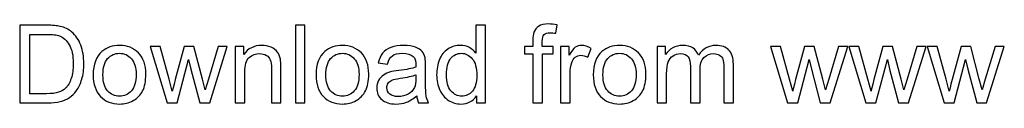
# Model space of a CAD drawing. Header units: millimetres. Extents: x -427 to 344, y -325 to 221.
# Tile 1 of 14: x -353 to -138, y -325 to -308. Entities that reach past the tile are written whole.
import ezdxf

# ---------------------------------------------------------------- set-up
doc = ezdxf.new("R2010")
doc.units = ezdxf.units.MM
doc.header["$MEASUREMENT"] = 0
doc.layers.add('Layer 1', color=7, linetype='Continuous')

msp = doc.modelspace()

# ---------------------------------------------------------------- linework, layer by layer
at = {"layer": 'Layer 1', "color": 250}
for points, knots in [([(-352.7215, -324.7283), (-352.7215, -324.7283), (-352.7215, -307.8282), (-352.7215, -307.8282), (-352.7215, -307.8282), (-352.7215, -307.8282), (-346.8993, -307.8282), (-346.8993, -307.8282), (-346.8993, -307.8282), (-345.5854, -307.8282), (-344.5823, -307.9069), (-343.8899, -308.0682), (-343.8899, -308.0682), (-342.9221, -308.2924), (-342.096, -308.6976), (-341.4115, -309.2798), (-341.4115, -309.2798), (-340.5185, -310.0351), (-339.8537, -310.995), (-339.4131, -312.1673), (-339.4131, -312.1673), (-338.9686, -313.3396), (-338.7483, -314.6811), (-338.7483, -316.1878), (-338.7483, -316.1878), (-338.7483, -317.4702), (-338.8977, -318.6071), (-339.1967, -319.5985), (-339.1967, -319.5985), (-339.4957, -320.5898), (-339.8812, -321.412), (-340.3494, -322.0611), (-340.3494, -322.0611), (-340.8214, -322.7102), (-341.3328, -323.2216), (-341.8915, -323.5914), (-341.8915, -323.5914), (-342.4461, -323.9651), (-343.1188, -324.2484), (-343.9056, -324.4411), (-343.9056, -324.4411), (-344.6963, -324.6339), (-345.6011, -324.7283), (-346.624, -324.7283), (-346.624, -324.7283), (-346.624, -324.7283), (-352.7215, -324.7283), (-352.7215, -324.7283)], [0, 0, 0, 0, 0.07692308, 0.07692308, 0.07692308, 0.07692308, 0.15384615, 0.15384615, 0.15384615, 0.15384615, 0.23076923, 0.23076923, 0.23076923, 0.23076923, 0.30769231, 0.30769231, 0.30769231, 0.30769231, 0.38461538, 0.38461538, 0.38461538, 0.38461538, 0.46153846, 0.46153846, 0.46153846, 0.46153846, 0.53846154, 0.53846154, 0.53846154, 0.53846154, 0.61538462, 0.61538462, 0.61538462, 0.61538462, 0.69230769, 0.69230769, 0.69230769, 0.69230769, 0.76923077, 0.76923077, 0.76923077, 0.76923077, 0.84615385, 0.84615385, 0.84615385, 0.84615385, 1, 1, 1, 1]), ([(-292.682, -324.7283), (-292.682, -324.7283), (-292.682, -307.8282), (-292.682, -307.8282), (-292.682, -307.8282), (-292.682, -307.8282), (-290.6049, -307.8282), (-290.6049, -307.8282), (-290.6049, -307.8282), (-290.6049, -307.8282), (-290.6049, -324.7283), (-290.6049, -324.7283), (-290.6049, -324.7283), (-290.6049, -324.7283), (-292.682, -324.7283), (-292.682, -324.7283)], [0, 0, 0, 0, 0.2, 0.2, 0.2, 0.2, 0.4, 0.4, 0.4, 0.4, 0.6, 0.6, 0.6, 0.6, 1, 1, 1, 1]), ([(-253.2287, -324.7283), (-253.2287, -324.7283), (-253.2287, -323.1744), (-253.2287, -323.1744), (-253.2287, -323.1744), (-254.0037, -324.3821), (-255.1445, -324.9879), (-256.6512, -324.9879), (-256.6512, -324.9879), (-257.6268, -324.9879), (-258.5237, -324.7204), (-259.3381, -324.1815), (-259.3381, -324.1815), (-260.1563, -323.6465), (-260.7897, -322.8951), (-261.2421, -321.9352), (-261.2421, -321.9352), (-261.6906, -320.9714), (-261.9148, -319.866), (-261.9148, -318.615), (-261.9148, -318.615), (-261.9148, -317.3955), (-261.7102, -316.29), (-261.305, -315.2948), (-261.305, -315.2948), (-260.8959, -314.3034), (-260.2861, -313.5402), (-259.4718, -313.0131), (-259.4718, -313.0131), (-258.6614, -312.482), (-257.7488, -312.2184), (-256.7456, -312.2184), (-256.7456, -312.2184), (-256.006, -312.2184), (-255.3491, -312.3758), (-254.7747, -312.6866), (-254.7747, -312.6866), (-254.2004, -312.9974), (-253.7322, -313.4065), (-253.3703, -313.9061), (-253.3703, -313.9061), (-253.3703, -313.9061), (-253.3703, -307.8282), (-253.3703, -307.8282), (-253.3703, -307.8282), (-253.3703, -307.8282), (-251.2932, -307.8282), (-251.2932, -307.8282), (-251.2932, -307.8282), (-251.2932, -307.8282), (-251.2932, -324.7283), (-251.2932, -324.7283), (-251.2932, -324.7283), (-251.2932, -324.7283), (-253.2287, -324.7283), (-253.2287, -324.7283)], [0, 0, 0, 0, 0.06666667, 0.06666667, 0.06666667, 0.06666667, 0.13333333, 0.13333333, 0.13333333, 0.13333333, 0.2, 0.2, 0.2, 0.2, 0.26666667, 0.26666667, 0.26666667, 0.26666667, 0.33333333, 0.33333333, 0.33333333, 0.33333333, 0.4, 0.4, 0.4, 0.4, 0.46666667, 0.46666667, 0.46666667, 0.46666667, 0.53333333, 0.53333333, 0.53333333, 0.53333333, 0.6, 0.6, 0.6, 0.6, 0.66666667, 0.66666667, 0.66666667, 0.66666667, 0.73333333, 0.73333333, 0.73333333, 0.73333333, 0.8, 0.8, 0.8, 0.8, 0.86666667, 0.86666667, 0.86666667, 0.86666667, 1, 1, 1, 1]), ([(-240.9549, -324.7283), (-240.9549, -324.7283), (-240.9549, -314.0831), (-240.9549, -314.0831), (-240.9549, -314.0831), (-240.9549, -314.0831), (-242.796, -314.0831), (-242.796, -314.0831), (-242.796, -314.0831), (-242.796, -314.0831), (-242.796, -312.4781), (-242.796, -312.4781), (-242.796, -312.4781), (-242.796, -312.4781), (-240.9549, -312.4781), (-240.9549, -312.4781), (-240.9549, -312.4781), (-240.9549, -312.4781), (-240.9549, -311.1799), (-240.9549, -311.1799), (-240.9549, -311.1799), (-240.9549, -310.3577), (-240.8841, -309.7479), (-240.7385, -309.3506), (-240.7385, -309.3506), (-240.5379, -308.8156), (-240.1917, -308.3789), (-239.6882, -308.0446), (-239.6882, -308.0446), (-239.1886, -307.7102), (-238.4844, -307.545), (-237.5796, -307.545), (-237.5796, -307.545), (-236.9934, -307.545), (-236.3483, -307.6158), (-235.6402, -307.7535), (-235.6402, -307.7535), (-235.6402, -307.7535), (-235.951, -309.5709), (-235.951, -309.5709), (-235.951, -309.5709), (-236.3837, -309.4962), (-236.7889, -309.4568), (-237.1744, -309.4568), (-237.1744, -309.4568), (-237.8038, -309.4568), (-238.2484, -309.5906), (-238.5119, -309.8581), (-238.5119, -309.8581), (-238.7716, -310.1256), (-238.9014, -310.6252), (-238.9014, -311.3569), (-238.9014, -311.3569), (-238.9014, -311.3569), (-238.9014, -312.4781), (-238.9014, -312.4781), (-238.9014, -312.4781), (-238.9014, -312.4781), (-236.5174, -312.4781), (-236.5174, -312.4781), (-236.5174, -312.4781), (-236.5174, -312.4781), (-236.5174, -314.0831), (-236.5174, -314.0831), (-236.5174, -314.0831), (-236.5174, -314.0831), (-238.8778, -314.0831), (-238.8778, -314.0831), (-238.8778, -314.0831), (-238.8778, -314.0831), (-238.8778, -324.7283), (-238.8778, -324.7283), (-238.8778, -324.7283), (-238.8778, -324.7283), (-240.9549, -324.7283), (-240.9549, -324.7283)], [0, 0, 0, 0, 0.05, 0.05, 0.05, 0.05, 0.1, 0.1, 0.1, 0.1, 0.15, 0.15, 0.15, 0.15, 0.2, 0.2, 0.2, 0.2, 0.25, 0.25, 0.25, 0.25, 0.3, 0.3, 0.3, 0.3, 0.35, 0.35, 0.35, 0.35, 0.4, 0.4, 0.4, 0.4, 0.45, 0.45, 0.45, 0.45, 0.5, 0.5, 0.5, 0.5, 0.55, 0.55, 0.55, 0.55, 0.6, 0.6, 0.6, 0.6, 0.65, 0.65, 0.65, 0.65, 0.7, 0.7, 0.7, 0.7, 0.75, 0.75, 0.75, 0.75, 0.8, 0.8, 0.8, 0.8, 0.85, 0.85, 0.85, 0.85, 0.9, 0.9, 0.9, 0.9, 1, 1, 1, 1]), ([(-350.4792, -322.7456), (-350.4792, -322.7456), (-346.8757, -322.7456), (-346.8757, -322.7456), (-346.8757, -322.7456), (-345.7624, -322.7456), (-344.8891, -322.6433), (-344.2557, -322.4348), (-344.2557, -322.4348), (-343.6224, -322.2263), (-343.1188, -321.9352), (-342.7412, -321.5576), (-342.7412, -321.5576), (-342.214, -321.0265), (-341.801, -320.3105), (-341.5059, -319.4136), (-341.5059, -319.4136), (-341.2109, -318.5166), (-341.0614, -317.4309), (-341.0614, -316.1524), (-341.0614, -316.1524), (-341.0614, -314.3821), (-341.3525, -313.021), (-341.9308, -312.069), (-341.9308, -312.069), (-342.5091, -311.1169), (-343.2133, -310.4797), (-344.0433, -310.1571), (-344.0433, -310.1571), (-344.6413, -309.925), (-345.6051, -309.8109), (-346.9347, -309.8109), (-346.9347, -309.8109), (-346.9347, -309.8109), (-350.4792, -309.8109), (-350.4792, -309.8109), (-350.4792, -309.8109), (-350.4792, -309.8109), (-350.4792, -322.7456), (-350.4792, -322.7456)], [0, 0, 0, 0, 0.09090909, 0.09090909, 0.09090909, 0.09090909, 0.18181818, 0.18181818, 0.18181818, 0.18181818, 0.27272727, 0.27272727, 0.27272727, 0.27272727, 0.36363636, 0.36363636, 0.36363636, 0.36363636, 0.45454545, 0.45454545, 0.45454545, 0.45454545, 0.54545455, 0.54545455, 0.54545455, 0.54545455, 0.63636364, 0.63636364, 0.63636364, 0.63636364, 0.72727273, 0.72727273, 0.72727273, 0.72727273, 0.81818182, 0.81818182, 0.81818182, 0.81818182, 1, 1, 1, 1]), ([(-336.7144, -318.6032), (-336.7144, -316.3412), (-336.085, -314.6653), (-334.8222, -313.5756), (-334.8222, -313.5756), (-333.7718, -312.6708), (-332.4854, -312.2184), (-330.9709, -312.2184), (-330.9709, -312.2184), (-329.2911, -312.2184), (-327.9142, -312.7692), (-326.8442, -313.8707), (-326.8442, -313.8707), (-325.7781, -314.9683), (-325.2431, -316.4907), (-325.2431, -318.4301), (-325.2431, -318.4301), (-325.2431, -320.0037), (-325.4791, -321.2389), (-325.9512, -322.1398), (-325.9512, -322.1398), (-326.4233, -323.0406), (-327.1117, -323.7409), (-328.0165, -324.2405), (-328.0165, -324.2405), (-328.9174, -324.7401), (-329.9048, -324.9879), (-330.9709, -324.9879), (-330.9709, -324.9879), (-332.6861, -324.9879), (-334.0708, -324.4411), (-335.129, -323.3436), (-335.129, -323.3436), (-336.1872, -322.246), (-336.7144, -320.6646), (-336.7144, -318.6032)], [0, 0, 0, 0, 0.1, 0.1, 0.1, 0.1, 0.2, 0.2, 0.2, 0.2, 0.3, 0.3, 0.3, 0.3, 0.4, 0.4, 0.4, 0.4, 0.5, 0.5, 0.5, 0.5, 0.6, 0.6, 0.6, 0.6, 0.7, 0.7, 0.7, 0.7, 0.8, 0.8, 0.8, 0.8, 1, 1, 1, 1]), ([(-320.605, -324.7283), (-320.605, -324.7283), (-324.3068, -312.4781), (-324.3068, -312.4781), (-324.3068, -312.4781), (-324.3068, -312.4781), (-322.1353, -312.4781), (-322.1353, -312.4781), (-322.1353, -312.4781), (-322.1353, -312.4781), (-320.1801, -319.5473), (-320.1801, -319.5473), (-320.1801, -319.5473), (-320.1801, -319.5473), (-319.4877, -322.1791), (-319.4877, -322.1791), (-319.4877, -322.1791), (-319.4602, -322.0493), (-319.2478, -321.2074), (-318.8544, -319.6535), (-318.8544, -319.6535), (-318.8544, -319.6535), (-316.915, -312.4781), (-316.915, -312.4781), (-316.915, -312.4781), (-316.915, -312.4781), (-314.7867, -312.4781), (-314.7867, -312.4781), (-314.7867, -312.4781), (-314.7867, -312.4781), (-312.9417, -319.5906), (-312.9417, -319.5906), (-312.9417, -319.5906), (-312.9417, -319.5906), (-312.3398, -321.9234), (-312.3398, -321.9234), (-312.3398, -321.9234), (-312.3398, -321.9234), (-311.6356, -319.5591), (-311.6356, -319.5591), (-311.6356, -319.5591), (-311.6356, -319.5591), (-309.5192, -312.4781), (-309.5192, -312.4781), (-309.5192, -312.4781), (-309.5192, -312.4781), (-307.5011, -312.4781), (-307.5011, -312.4781), (-307.5011, -312.4781), (-307.5011, -312.4781), (-311.3445, -324.7283), (-311.3445, -324.7283), (-311.3445, -324.7283), (-311.3445, -324.7283), (-313.4925, -324.7283), (-313.4925, -324.7283), (-313.4925, -324.7283), (-313.4925, -324.7283), (-315.4358, -317.3994), (-315.4358, -317.3994), (-315.4358, -317.3994), (-315.4358, -317.3994), (-315.9275, -315.3026), (-315.9275, -315.3026), (-315.9275, -315.3026), (-315.9275, -315.3026), (-318.4059, -324.7283), (-318.4059, -324.7283), (-318.4059, -324.7283), (-318.4059, -324.7283), (-320.605, -324.7283), (-320.605, -324.7283)], [0, 0, 0, 0, 0.05263158, 0.05263158, 0.05263158, 0.05263158, 0.10526316, 0.10526316, 0.10526316, 0.10526316, 0.15789474, 0.15789474, 0.15789474, 0.15789474, 0.21052632, 0.21052632, 0.21052632, 0.21052632, 0.26315789, 0.26315789, 0.26315789, 0.26315789, 0.31578947, 0.31578947, 0.31578947, 0.31578947, 0.36842105, 0.36842105, 0.36842105, 0.36842105, 0.42105263, 0.42105263, 0.42105263, 0.42105263, 0.47368421, 0.47368421, 0.47368421, 0.47368421, 0.52631579, 0.52631579, 0.52631579, 0.52631579, 0.57894737, 0.57894737, 0.57894737, 0.57894737, 0.63157895, 0.63157895, 0.63157895, 0.63157895, 0.68421053, 0.68421053, 0.68421053, 0.68421053, 0.73684211, 0.73684211, 0.73684211, 0.73684211, 0.78947368, 0.78947368, 0.78947368, 0.78947368, 0.84210526, 0.84210526, 0.84210526, 0.84210526, 0.89473684, 0.89473684, 0.89473684, 0.89473684, 1, 1, 1, 1]), ([(-305.7623, -324.7283), (-305.7623, -324.7283), (-305.7623, -312.4781), (-305.7623, -312.4781), (-305.7623, -312.4781), (-305.7623, -312.4781), (-303.8976, -312.4781), (-303.8976, -312.4781), (-303.8976, -312.4781), (-303.8976, -312.4781), (-303.8976, -314.2169), (-303.8976, -314.2169), (-303.8976, -314.2169), (-303.0007, -312.8833), (-301.7025, -312.2184), (-300.0069, -312.2184), (-300.0069, -312.2184), (-299.2674, -312.2184), (-298.5907, -312.3522), (-297.9731, -312.6158), (-297.9731, -312.6158), (-297.3555, -312.8793), (-296.8913, -313.2295), (-296.5844, -313.6583), (-296.5844, -313.6583), (-296.2776, -314.0871), (-296.0612, -314.5985), (-295.9393, -315.1886), (-295.9393, -315.1886), (-295.8645, -315.5741), (-295.8252, -316.2468), (-295.8252, -317.2067), (-295.8252, -317.2067), (-295.8252, -317.2067), (-295.8252, -324.7283), (-295.8252, -324.7283), (-295.8252, -324.7283), (-295.8252, -324.7283), (-297.9023, -324.7283), (-297.9023, -324.7283), (-297.9023, -324.7283), (-297.9023, -324.7283), (-297.9023, -317.2853), (-297.9023, -317.2853), (-297.9023, -317.2853), (-297.9023, -316.4395), (-297.981, -315.8062), (-298.1423, -315.3892), (-298.1423, -315.3892), (-298.3036, -314.9722), (-298.5907, -314.6378), (-298.9999, -314.386), (-298.9999, -314.386), (-299.409, -314.1382), (-299.8929, -314.0123), (-300.4436, -314.0123), (-300.4436, -314.0123), (-301.3248, -314.0123), (-302.0841, -314.2916), (-302.7253, -314.8542), (-302.7253, -314.8542), (-303.3665, -315.4128), (-303.6852, -316.4789), (-303.6852, -318.0446), (-303.6852, -318.0446), (-303.6852, -318.0446), (-303.6852, -324.7283), (-303.6852, -324.7283), (-303.6852, -324.7283), (-303.6852, -324.7283), (-305.7623, -324.7283), (-305.7623, -324.7283)], [0, 0, 0, 0, 0.05263158, 0.05263158, 0.05263158, 0.05263158, 0.10526316, 0.10526316, 0.10526316, 0.10526316, 0.15789474, 0.15789474, 0.15789474, 0.15789474, 0.21052632, 0.21052632, 0.21052632, 0.21052632, 0.26315789, 0.26315789, 0.26315789, 0.26315789, 0.31578947, 0.31578947, 0.31578947, 0.31578947, 0.36842105, 0.36842105, 0.36842105, 0.36842105, 0.42105263, 0.42105263, 0.42105263, 0.42105263, 0.47368421, 0.47368421, 0.47368421, 0.47368421, 0.52631579, 0.52631579, 0.52631579, 0.52631579, 0.57894737, 0.57894737, 0.57894737, 0.57894737, 0.63157895, 0.63157895, 0.63157895, 0.63157895, 0.68421053, 0.68421053, 0.68421053, 0.68421053, 0.73684211, 0.73684211, 0.73684211, 0.73684211, 0.78947368, 0.78947368, 0.78947368, 0.78947368, 0.84210526, 0.84210526, 0.84210526, 0.84210526, 0.89473684, 0.89473684, 0.89473684, 0.89473684, 1, 1, 1, 1]), ([(-288.1698, -318.6032), (-288.1698, -316.3412), (-287.5404, -314.6653), (-286.2776, -313.5756), (-286.2776, -313.5756), (-285.2272, -312.6708), (-283.9408, -312.2184), (-282.4263, -312.2184), (-282.4263, -312.2184), (-280.7465, -312.2184), (-279.3696, -312.7692), (-278.2996, -313.8707), (-278.2996, -313.8707), (-277.2335, -314.9683), (-276.6985, -316.4907), (-276.6985, -318.4301), (-276.6985, -318.4301), (-276.6985, -320.0037), (-276.9345, -321.2389), (-277.4066, -322.1398), (-277.4066, -322.1398), (-277.8787, -323.0406), (-278.5671, -323.7409), (-279.4719, -324.2405), (-279.4719, -324.2405), (-280.3728, -324.7401), (-281.3602, -324.9879), (-282.4263, -324.9879), (-282.4263, -324.9879), (-284.1415, -324.9879), (-285.5262, -324.4411), (-286.5844, -323.3436), (-286.5844, -323.3436), (-287.6426, -322.246), (-288.1698, -320.6646), (-288.1698, -318.6032)], [0, 0, 0, 0, 0.1, 0.1, 0.1, 0.1, 0.2, 0.2, 0.2, 0.2, 0.3, 0.3, 0.3, 0.3, 0.4, 0.4, 0.4, 0.4, 0.5, 0.5, 0.5, 0.5, 0.6, 0.6, 0.6, 0.6, 0.7, 0.7, 0.7, 0.7, 0.8, 0.8, 0.8, 0.8, 1, 1, 1, 1]), ([(-266.2618, -323.1941), (-267.0328, -323.851), (-267.7763, -324.3113), (-268.4884, -324.5827), (-268.4884, -324.5827), (-269.2004, -324.8542), (-269.9636, -324.9879), (-270.7819, -324.9879), (-270.7819, -324.9879), (-272.1273, -324.9879), (-273.1619, -324.6614), (-273.8857, -324.0045), (-273.8857, -324.0045), (-274.6096, -323.3514), (-274.9715, -322.5135), (-274.9715, -321.4946), (-274.9715, -321.4946), (-274.9715, -320.8967), (-274.8338, -320.3499), (-274.5623, -319.8542), (-274.5623, -319.8542), (-274.287, -319.3585), (-273.929, -318.9651), (-273.4884, -318.6661), (-273.4884, -318.6661), (-273.0439, -318.3672), (-272.5482, -318.139), (-271.9935, -317.9856), (-271.9935, -317.9856), (-271.5844, -317.8794), (-270.9667, -317.7771), (-270.1446, -317.6748), (-270.1446, -317.6748), (-268.4687, -317.4781), (-267.2295, -317.2381), (-266.4388, -316.9627), (-266.4388, -316.9627), (-266.4309, -316.6795), (-266.427, -316.4985), (-266.427, -316.4238), (-266.427, -316.4238), (-266.427, -315.5819), (-266.6237, -314.9879), (-267.0171, -314.6417), (-267.0171, -314.6417), (-267.5482, -314.1736), (-268.3389, -313.9415), (-269.3853, -313.9415), (-269.3853, -313.9415), (-270.3649, -313.9415), (-271.0887, -314.1146), (-271.5529, -314.4568), (-271.5529, -314.4568), (-272.021, -314.7991), (-272.3633, -315.4049), (-272.5875, -316.2782), (-272.5875, -316.2782), (-272.5875, -316.2782), (-274.6174, -315.995), (-274.6174, -315.995), (-274.6174, -315.995), (-274.4325, -315.1256), (-274.1296, -314.4214), (-273.7048, -313.8864), (-273.7048, -313.8864), (-273.2799, -313.3514), (-272.6662, -312.9423), (-271.8637, -312.6512), (-271.8637, -312.6512), (-271.0651, -312.364), (-270.1328, -312.2184), (-269.0785, -312.2184), (-269.0785, -312.2184), (-268.032, -312.2184), (-267.1784, -312.3404), (-266.5214, -312.5882), (-266.5214, -312.5882), (-265.8684, -312.8361), (-265.3845, -313.1429), (-265.0777, -313.5166), (-265.0777, -313.5166), (-264.7708, -313.8904), (-264.5545, -314.3624), (-264.4286, -314.9328), (-264.4286, -314.9328), (-264.3617, -315.2869), (-264.3263, -315.9242), (-264.3263, -316.8408), (-264.3263, -316.8408), (-264.3263, -316.8408), (-264.3263, -319.5945), (-264.3263, -319.5945), (-264.3263, -319.5945), (-264.3263, -321.5182), (-264.283, -322.7338), (-264.1965, -323.2491), (-264.1965, -323.2491), (-264.1139, -323.7645), (-263.9408, -324.2562), (-263.689, -324.7283), (-263.689, -324.7283), (-263.689, -324.7283), (-265.8605, -324.7283), (-265.8605, -324.7283), (-265.8605, -324.7283), (-266.069, -324.2916), (-266.2028, -323.7802), (-266.2618, -323.1941)], [0, 0, 0, 0, 0.03571429, 0.03571429, 0.03571429, 0.03571429, 0.07142857, 0.07142857, 0.07142857, 0.07142857, 0.10714286, 0.10714286, 0.10714286, 0.10714286, 0.14285714, 0.14285714, 0.14285714, 0.14285714, 0.17857143, 0.17857143, 0.17857143, 0.17857143, 0.21428571, 0.21428571, 0.21428571, 0.21428571, 0.25, 0.25, 0.25, 0.25, 0.28571429, 0.28571429, 0.28571429, 0.28571429, 0.32142857, 0.32142857, 0.32142857, 0.32142857, 0.35714286, 0.35714286, 0.35714286, 0.35714286, 0.39285714, 0.39285714, 0.39285714, 0.39285714, 0.42857143, 0.42857143, 0.42857143, 0.42857143, 0.46428571, 0.46428571, 0.46428571, 0.46428571, 0.5, 0.5, 0.5, 0.5, 0.53571429, 0.53571429, 0.53571429, 0.53571429, 0.57142857, 0.57142857, 0.57142857, 0.57142857, 0.60714286, 0.60714286, 0.60714286, 0.60714286, 0.64285714, 0.64285714, 0.64285714, 0.64285714, 0.67857143, 0.67857143, 0.67857143, 0.67857143, 0.71428571, 0.71428571, 0.71428571, 0.71428571, 0.75, 0.75, 0.75, 0.75, 0.78571429, 0.78571429, 0.78571429, 0.78571429, 0.82142857, 0.82142857, 0.82142857, 0.82142857, 0.85714286, 0.85714286, 0.85714286, 0.85714286, 0.89285714, 0.89285714, 0.89285714, 0.89285714, 0.92857143, 0.92857143, 0.92857143, 0.92857143, 1, 1, 1, 1]), ([(-234.9164, -324.7283), (-234.9164, -324.7283), (-234.9164, -312.4781), (-234.9164, -312.4781), (-234.9164, -312.4781), (-234.9164, -312.4781), (-233.0517, -312.4781), (-233.0517, -312.4781), (-233.0517, -312.4781), (-233.0517, -312.4781), (-233.0517, -314.3546), (-233.0517, -314.3546), (-233.0517, -314.3546), (-232.5757, -313.4852), (-232.1351, -312.9108), (-231.7299, -312.6354), (-231.7299, -312.6354), (-231.3247, -312.3561), (-230.8802, -312.2184), (-230.3963, -312.2184), (-230.3963, -312.2184), (-229.6961, -312.2184), (-228.984, -312.4387), (-228.2602, -312.8754), (-228.2602, -312.8754), (-228.2602, -312.8754), (-228.9998, -314.7912), (-228.9998, -314.7912), (-228.9998, -314.7912), (-229.5033, -314.508), (-230.0068, -314.3664), (-230.5104, -314.3664), (-230.5104, -314.3664), (-230.9628, -314.3664), (-231.368, -314.5041), (-231.726, -314.7755), (-231.726, -314.7755), (-232.084, -315.0469), (-232.3397, -315.4246), (-232.4931, -315.9085), (-232.4931, -315.9085), (-232.7252, -316.6441), (-232.8393, -317.4506), (-232.8393, -318.3278), (-232.8393, -318.3278), (-232.8393, -318.3278), (-232.8393, -324.7283), (-232.8393, -324.7283), (-232.8393, -324.7283), (-232.8393, -324.7283), (-234.9164, -324.7283), (-234.9164, -324.7283)], [0, 0, 0, 0, 0.07142857, 0.07142857, 0.07142857, 0.07142857, 0.14285714, 0.14285714, 0.14285714, 0.14285714, 0.21428571, 0.21428571, 0.21428571, 0.21428571, 0.28571429, 0.28571429, 0.28571429, 0.28571429, 0.35714286, 0.35714286, 0.35714286, 0.35714286, 0.42857143, 0.42857143, 0.42857143, 0.42857143, 0.5, 0.5, 0.5, 0.5, 0.57142857, 0.57142857, 0.57142857, 0.57142857, 0.64285714, 0.64285714, 0.64285714, 0.64285714, 0.71428571, 0.71428571, 0.71428571, 0.71428571, 0.78571429, 0.78571429, 0.78571429, 0.78571429, 0.85714286, 0.85714286, 0.85714286, 0.85714286, 1, 1, 1, 1]), ([(-227.8117, -318.6032), (-227.8117, -316.3412), (-227.1823, -314.6653), (-225.9195, -313.5756), (-225.9195, -313.5756), (-224.8691, -312.6708), (-223.5827, -312.2184), (-222.0682, -312.2184), (-222.0682, -312.2184), (-220.3884, -312.2184), (-219.0115, -312.7692), (-217.9415, -313.8707), (-217.9415, -313.8707), (-216.8754, -314.9683), (-216.3404, -316.4907), (-216.3404, -318.4301), (-216.3404, -318.4301), (-216.3404, -320.0037), (-216.5764, -321.2389), (-217.0485, -322.1398), (-217.0485, -322.1398), (-217.5206, -323.0406), (-218.209, -323.7409), (-219.1138, -324.2405), (-219.1138, -324.2405), (-220.0147, -324.7401), (-221.0021, -324.9879), (-222.0682, -324.9879), (-222.0682, -324.9879), (-223.7834, -324.9879), (-225.1681, -324.4411), (-226.2263, -323.3436), (-226.2263, -323.3436), (-227.2845, -322.246), (-227.8117, -320.6646), (-227.8117, -318.6032)], [0, 0, 0, 0, 0.1, 0.1, 0.1, 0.1, 0.2, 0.2, 0.2, 0.2, 0.3, 0.3, 0.3, 0.3, 0.4, 0.4, 0.4, 0.4, 0.5, 0.5, 0.5, 0.5, 0.6, 0.6, 0.6, 0.6, 0.7, 0.7, 0.7, 0.7, 0.8, 0.8, 0.8, 0.8, 1, 1, 1, 1]), ([(-213.9053, -324.7283), (-213.9053, -324.7283), (-213.9053, -312.4781), (-213.9053, -312.4781), (-213.9053, -312.4781), (-213.9053, -312.4781), (-212.0406, -312.4781), (-212.0406, -312.4781), (-212.0406, -312.4781), (-212.0406, -312.4781), (-212.0406, -314.209), (-212.0406, -314.209), (-212.0406, -314.209), (-211.659, -313.6111), (-211.1476, -313.1272), (-210.5103, -312.7653), (-210.5103, -312.7653), (-209.873, -312.3994), (-209.1492, -312.2184), (-208.3348, -312.2184), (-208.3348, -312.2184), (-207.43, -312.2184), (-206.6865, -312.4073), (-206.1082, -312.781), (-206.1082, -312.781), (-205.53, -313.1587), (-205.1208, -313.6819), (-204.8848, -314.3585), (-204.8848, -314.3585), (-203.9092, -312.9305), (-202.6464, -312.2184), (-201.0886, -312.2184), (-201.0886, -312.2184), (-199.8691, -312.2184), (-198.9288, -312.5528), (-198.2758, -313.2255), (-198.2758, -313.2255), (-197.6189, -313.8982), (-197.2884, -314.9328), (-197.2884, -316.3294), (-197.2884, -316.3294), (-197.2884, -316.3294), (-197.2884, -324.7283), (-197.2884, -324.7283), (-197.2884, -324.7283), (-197.2884, -324.7283), (-199.3655, -324.7283), (-199.3655, -324.7283), (-199.3655, -324.7283), (-199.3655, -324.7283), (-199.3655, -317.0178), (-199.3655, -317.0178), (-199.3655, -317.0178), (-199.3655, -316.1917), (-199.4363, -315.5937), (-199.5701, -315.2279), (-199.5701, -315.2279), (-199.7038, -314.862), (-199.9477, -314.5709), (-200.3057, -314.3467), (-200.3057, -314.3467), (-200.6598, -314.1225), (-201.0768, -314.0123), (-201.5528, -314.0123), (-201.5528, -314.0123), (-202.4182, -314.0123), (-203.1342, -314.2995), (-203.7046, -314.8699), (-203.7046, -314.8699), (-204.275, -315.4443), (-204.5583, -316.3609), (-204.5583, -317.6197), (-204.5583, -317.6197), (-204.5583, -317.6197), (-204.5583, -324.7283), (-204.5583, -324.7283), (-204.5583, -324.7283), (-204.5583, -324.7283), (-206.6354, -324.7283), (-206.6354, -324.7283), (-206.6354, -324.7283), (-206.6354, -324.7283), (-206.6354, -316.7779), (-206.6354, -316.7779), (-206.6354, -316.7779), (-206.6354, -315.8573), (-206.8045, -315.1649), (-207.1429, -314.7047), (-207.1429, -314.7047), (-207.4812, -314.2444), (-208.0359, -314.0123), (-208.803, -314.0123), (-208.803, -314.0123), (-209.3852, -314.0123), (-209.9241, -314.1657), (-210.4198, -314.4726), (-210.4198, -314.4726), (-210.9155, -314.7794), (-211.2735, -315.2279), (-211.4977, -315.8219), (-211.4977, -315.8219), (-211.718, -316.412), (-211.8282, -317.2657), (-211.8282, -318.379), (-211.8282, -318.379), (-211.8282, -318.379), (-211.8282, -324.7283), (-211.8282, -324.7283), (-211.8282, -324.7283), (-211.8282, -324.7283), (-213.9053, -324.7283), (-213.9053, -324.7283)], [0, 0, 0, 0, 0.03448276, 0.03448276, 0.03448276, 0.03448276, 0.06896552, 0.06896552, 0.06896552, 0.06896552, 0.10344828, 0.10344828, 0.10344828, 0.10344828, 0.13793103, 0.13793103, 0.13793103, 0.13793103, 0.17241379, 0.17241379, 0.17241379, 0.17241379, 0.20689655, 0.20689655, 0.20689655, 0.20689655, 0.24137931, 0.24137931, 0.24137931, 0.24137931, 0.27586207, 0.27586207, 0.27586207, 0.27586207, 0.31034483, 0.31034483, 0.31034483, 0.31034483, 0.34482759, 0.34482759, 0.34482759, 0.34482759, 0.37931034, 0.37931034, 0.37931034, 0.37931034, 0.4137931, 0.4137931, 0.4137931, 0.4137931, 0.44827586, 0.44827586, 0.44827586, 0.44827586, 0.48275862, 0.48275862, 0.48275862, 0.48275862, 0.51724138, 0.51724138, 0.51724138, 0.51724138, 0.55172414, 0.55172414, 0.55172414, 0.55172414, 0.5862069, 0.5862069, 0.5862069, 0.5862069, 0.62068966, 0.62068966, 0.62068966, 0.62068966, 0.65517241, 0.65517241, 0.65517241, 0.65517241, 0.68965517, 0.68965517, 0.68965517, 0.68965517, 0.72413793, 0.72413793, 0.72413793, 0.72413793, 0.75862069, 0.75862069, 0.75862069, 0.75862069, 0.79310345, 0.79310345, 0.79310345, 0.79310345, 0.82758621, 0.82758621, 0.82758621, 0.82758621, 0.86206897, 0.86206897, 0.86206897, 0.86206897, 0.89655172, 0.89655172, 0.89655172, 0.89655172, 0.93103448, 0.93103448, 0.93103448, 0.93103448, 1, 1, 1, 1]), ([(-185.4828, -324.7283), (-185.4828, -324.7283), (-189.1846, -312.4781), (-189.1846, -312.4781), (-189.1846, -312.4781), (-189.1846, -312.4781), (-187.0131, -312.4781), (-187.0131, -312.4781), (-187.0131, -312.4781), (-187.0131, -312.4781), (-185.0579, -319.5473), (-185.0579, -319.5473), (-185.0579, -319.5473), (-185.0579, -319.5473), (-184.3655, -322.1791), (-184.3655, -322.1791), (-184.3655, -322.1791), (-184.338, -322.0493), (-184.1256, -321.2074), (-183.7322, -319.6535), (-183.7322, -319.6535), (-183.7322, -319.6535), (-181.7928, -312.4781), (-181.7928, -312.4781), (-181.7928, -312.4781), (-181.7928, -312.4781), (-179.6645, -312.4781), (-179.6645, -312.4781), (-179.6645, -312.4781), (-179.6645, -312.4781), (-177.8195, -319.5906), (-177.8195, -319.5906), (-177.8195, -319.5906), (-177.8195, -319.5906), (-177.2176, -321.9234), (-177.2176, -321.9234), (-177.2176, -321.9234), (-177.2176, -321.9234), (-176.5134, -319.5591), (-176.5134, -319.5591), (-176.5134, -319.5591), (-176.5134, -319.5591), (-174.397, -312.4781), (-174.397, -312.4781), (-174.397, -312.4781), (-174.397, -312.4781), (-172.3789, -312.4781), (-172.3789, -312.4781), (-172.3789, -312.4781), (-172.3789, -312.4781), (-176.2223, -324.7283), (-176.2223, -324.7283), (-176.2223, -324.7283), (-176.2223, -324.7283), (-178.3703, -324.7283), (-178.3703, -324.7283), (-178.3703, -324.7283), (-178.3703, -324.7283), (-180.3136, -317.3994), (-180.3136, -317.3994), (-180.3136, -317.3994), (-180.3136, -317.3994), (-180.8053, -315.3026), (-180.8053, -315.3026), (-180.8053, -315.3026), (-180.8053, -315.3026), (-183.2837, -324.7283), (-183.2837, -324.7283), (-183.2837, -324.7283), (-183.2837, -324.7283), (-185.4828, -324.7283), (-185.4828, -324.7283)], [0, 0, 0, 0, 0.05263158, 0.05263158, 0.05263158, 0.05263158, 0.10526316, 0.10526316, 0.10526316, 0.10526316, 0.15789474, 0.15789474, 0.15789474, 0.15789474, 0.21052632, 0.21052632, 0.21052632, 0.21052632, 0.26315789, 0.26315789, 0.26315789, 0.26315789, 0.31578947, 0.31578947, 0.31578947, 0.31578947, 0.36842105, 0.36842105, 0.36842105, 0.36842105, 0.42105263, 0.42105263, 0.42105263, 0.42105263, 0.47368421, 0.47368421, 0.47368421, 0.47368421, 0.52631579, 0.52631579, 0.52631579, 0.52631579, 0.57894737, 0.57894737, 0.57894737, 0.57894737, 0.63157895, 0.63157895, 0.63157895, 0.63157895, 0.68421053, 0.68421053, 0.68421053, 0.68421053, 0.73684211, 0.73684211, 0.73684211, 0.73684211, 0.78947368, 0.78947368, 0.78947368, 0.78947368, 0.84210526, 0.84210526, 0.84210526, 0.84210526, 0.89473684, 0.89473684, 0.89473684, 0.89473684, 1, 1, 1, 1]), ([(-168.4371, -324.7283), (-168.4371, -324.7283), (-172.1389, -312.4781), (-172.1389, -312.4781), (-172.1389, -312.4781), (-172.1389, -312.4781), (-169.9674, -312.4781), (-169.9674, -312.4781), (-169.9674, -312.4781), (-169.9674, -312.4781), (-168.0122, -319.5473), (-168.0122, -319.5473), (-168.0122, -319.5473), (-168.0122, -319.5473), (-167.3198, -322.1791), (-167.3198, -322.1791), (-167.3198, -322.1791), (-167.2923, -322.0493), (-167.0799, -321.2074), (-166.6865, -319.6535), (-166.6865, -319.6535), (-166.6865, -319.6535), (-164.7471, -312.4781), (-164.7471, -312.4781), (-164.7471, -312.4781), (-164.7471, -312.4781), (-162.6188, -312.4781), (-162.6188, -312.4781), (-162.6188, -312.4781), (-162.6188, -312.4781), (-160.7738, -319.5906), (-160.7738, -319.5906), (-160.7738, -319.5906), (-160.7738, -319.5906), (-160.1719, -321.9234), (-160.1719, -321.9234), (-160.1719, -321.9234), (-160.1719, -321.9234), (-159.4677, -319.5591), (-159.4677, -319.5591), (-159.4677, -319.5591), (-159.4677, -319.5591), (-157.3513, -312.4781), (-157.3513, -312.4781), (-157.3513, -312.4781), (-157.3513, -312.4781), (-155.3332, -312.4781), (-155.3332, -312.4781), (-155.3332, -312.4781), (-155.3332, -312.4781), (-159.1766, -324.7283), (-159.1766, -324.7283), (-159.1766, -324.7283), (-159.1766, -324.7283), (-161.3246, -324.7283), (-161.3246, -324.7283), (-161.3246, -324.7283), (-161.3246, -324.7283), (-163.2679, -317.3994), (-163.2679, -317.3994), (-163.2679, -317.3994), (-163.2679, -317.3994), (-163.7596, -315.3026), (-163.7596, -315.3026), (-163.7596, -315.3026), (-163.7596, -315.3026), (-166.238, -324.7283), (-166.238, -324.7283), (-166.238, -324.7283), (-166.238, -324.7283), (-168.4371, -324.7283), (-168.4371, -324.7283)], [0, 0, 0, 0, 0.05263158, 0.05263158, 0.05263158, 0.05263158, 0.10526316, 0.10526316, 0.10526316, 0.10526316, 0.15789474, 0.15789474, 0.15789474, 0.15789474, 0.21052632, 0.21052632, 0.21052632, 0.21052632, 0.26315789, 0.26315789, 0.26315789, 0.26315789, 0.31578947, 0.31578947, 0.31578947, 0.31578947, 0.36842105, 0.36842105, 0.36842105, 0.36842105, 0.42105263, 0.42105263, 0.42105263, 0.42105263, 0.47368421, 0.47368421, 0.47368421, 0.47368421, 0.52631579, 0.52631579, 0.52631579, 0.52631579, 0.57894737, 0.57894737, 0.57894737, 0.57894737, 0.63157895, 0.63157895, 0.63157895, 0.63157895, 0.68421053, 0.68421053, 0.68421053, 0.68421053, 0.73684211, 0.73684211, 0.73684211, 0.73684211, 0.78947368, 0.78947368, 0.78947368, 0.78947368, 0.84210526, 0.84210526, 0.84210526, 0.84210526, 0.89473684, 0.89473684, 0.89473684, 0.89473684, 1, 1, 1, 1]), ([(-151.3914, -324.7283), (-151.3914, -324.7283), (-155.0932, -312.4781), (-155.0932, -312.4781), (-155.0932, -312.4781), (-155.0932, -312.4781), (-152.9217, -312.4781), (-152.9217, -312.4781), (-152.9217, -312.4781), (-152.9217, -312.4781), (-150.9665, -319.5473), (-150.9665, -319.5473), (-150.9665, -319.5473), (-150.9665, -319.5473), (-150.2741, -322.1791), (-150.2741, -322.1791), (-150.2741, -322.1791), (-150.2466, -322.0493), (-150.0342, -321.2074), (-149.6408, -319.6535), (-149.6408, -319.6535), (-149.6408, -319.6535), (-147.7014, -312.4781), (-147.7014, -312.4781), (-147.7014, -312.4781), (-147.7014, -312.4781), (-145.5731, -312.4781), (-145.5731, -312.4781), (-145.5731, -312.4781), (-145.5731, -312.4781), (-143.7281, -319.5906), (-143.7281, -319.5906), (-143.7281, -319.5906), (-143.7281, -319.5906), (-143.1262, -321.9234), (-143.1262, -321.9234), (-143.1262, -321.9234), (-143.1262, -321.9234), (-142.422, -319.5591), (-142.422, -319.5591), (-142.422, -319.5591), (-142.422, -319.5591), (-140.3056, -312.4781), (-140.3056, -312.4781), (-140.3056, -312.4781), (-140.3056, -312.4781), (-138.2875, -312.4781), (-138.2875, -312.4781), (-138.2875, -312.4781), (-138.2875, -312.4781), (-142.1309, -324.7283), (-142.1309, -324.7283), (-142.1309, -324.7283), (-142.1309, -324.7283), (-144.2789, -324.7283), (-144.2789, -324.7283), (-144.2789, -324.7283), (-144.2789, -324.7283), (-146.2222, -317.3994), (-146.2222, -317.3994), (-146.2222, -317.3994), (-146.2222, -317.3994), (-146.7139, -315.3026), (-146.7139, -315.3026), (-146.7139, -315.3026), (-146.7139, -315.3026), (-149.1923, -324.7283), (-149.1923, -324.7283), (-149.1923, -324.7283), (-149.1923, -324.7283), (-151.3914, -324.7283), (-151.3914, -324.7283)], [0, 0, 0, 0, 0.05263158, 0.05263158, 0.05263158, 0.05263158, 0.10526316, 0.10526316, 0.10526316, 0.10526316, 0.15789474, 0.15789474, 0.15789474, 0.15789474, 0.21052632, 0.21052632, 0.21052632, 0.21052632, 0.26315789, 0.26315789, 0.26315789, 0.26315789, 0.31578947, 0.31578947, 0.31578947, 0.31578947, 0.36842105, 0.36842105, 0.36842105, 0.36842105, 0.42105263, 0.42105263, 0.42105263, 0.42105263, 0.47368421, 0.47368421, 0.47368421, 0.47368421, 0.52631579, 0.52631579, 0.52631579, 0.52631579, 0.57894737, 0.57894737, 0.57894737, 0.57894737, 0.63157895, 0.63157895, 0.63157895, 0.63157895, 0.68421053, 0.68421053, 0.68421053, 0.68421053, 0.73684211, 0.73684211, 0.73684211, 0.73684211, 0.78947368, 0.78947368, 0.78947368, 0.78947368, 0.84210526, 0.84210526, 0.84210526, 0.84210526, 0.89473684, 0.89473684, 0.89473684, 0.89473684, 1, 1, 1, 1]), ([(-334.5901, -318.6071), (-334.5901, -320.1728), (-334.2478, -321.3451), (-333.5633, -322.1201), (-333.5633, -322.1201), (-332.8749, -322.899), (-332.0134, -323.2885), (-330.9709, -323.2885), (-330.9709, -323.2885), (-329.9402, -323.2885), (-329.0826, -322.899), (-328.3942, -322.1162), (-328.3942, -322.1162), (-327.7096, -321.3333), (-327.3674, -320.1414), (-327.3674, -318.5402), (-327.3674, -318.5402), (-327.3674, -317.0296), (-327.7136, -315.8849), (-328.402, -315.1099), (-328.402, -315.1099), (-329.0905, -314.331), (-329.948, -313.9415), (-330.9709, -313.9415), (-330.9709, -313.9415), (-332.0134, -313.9415), (-332.8749, -314.327), (-333.5633, -315.102), (-333.5633, -315.102), (-334.2478, -315.877), (-334.5901, -317.0454), (-334.5901, -318.6071)], [0, 0, 0, 0, 0.11111111, 0.11111111, 0.11111111, 0.11111111, 0.22222222, 0.22222222, 0.22222222, 0.22222222, 0.33333333, 0.33333333, 0.33333333, 0.33333333, 0.44444444, 0.44444444, 0.44444444, 0.44444444, 0.55555556, 0.55555556, 0.55555556, 0.55555556, 0.66666667, 0.66666667, 0.66666667, 0.66666667, 0.77777778, 0.77777778, 0.77777778, 0.77777778, 1, 1, 1, 1]), ([(-286.0455, -318.6071), (-286.0455, -320.1728), (-285.7032, -321.3451), (-285.0187, -322.1201), (-285.0187, -322.1201), (-284.3303, -322.899), (-283.4688, -323.2885), (-282.4263, -323.2885), (-282.4263, -323.2885), (-281.3956, -323.2885), (-280.538, -322.899), (-279.8496, -322.1162), (-279.8496, -322.1162), (-279.165, -321.3333), (-278.8228, -320.1414), (-278.8228, -318.5402), (-278.8228, -318.5402), (-278.8228, -317.0296), (-279.169, -315.8849), (-279.8574, -315.1099), (-279.8574, -315.1099), (-280.5459, -314.331), (-281.4034, -313.9415), (-282.4263, -313.9415), (-282.4263, -313.9415), (-283.4688, -313.9415), (-284.3303, -314.327), (-285.0187, -315.102), (-285.0187, -315.102), (-285.7032, -315.877), (-286.0455, -317.0454), (-286.0455, -318.6071)], [0, 0, 0, 0, 0.11111111, 0.11111111, 0.11111111, 0.11111111, 0.22222222, 0.22222222, 0.22222222, 0.22222222, 0.33333333, 0.33333333, 0.33333333, 0.33333333, 0.44444444, 0.44444444, 0.44444444, 0.44444444, 0.55555556, 0.55555556, 0.55555556, 0.55555556, 0.66666667, 0.66666667, 0.66666667, 0.66666667, 0.77777778, 0.77777778, 0.77777778, 0.77777778, 1, 1, 1, 1]), ([(-259.7905, -318.6189), (-259.7905, -320.1846), (-259.46, -321.353), (-258.7952, -322.128), (-258.7952, -322.128), (-258.1343, -322.903), (-257.3514, -323.2885), (-256.4506, -323.2885), (-256.4506, -323.2885), (-255.5418, -323.2885), (-254.7708, -322.9187), (-254.1335, -322.1791), (-254.1335, -322.1791), (-253.5001, -321.4395), (-253.1815, -320.3105), (-253.1815, -318.792), (-253.1815, -318.792), (-253.1815, -317.124), (-253.5041, -315.8967), (-254.1532, -315.1138), (-254.1532, -315.1138), (-254.7983, -314.331), (-255.5969, -313.9415), (-256.545, -313.9415), (-256.545, -313.9415), (-257.4695, -313.9415), (-258.2405, -314.3152), (-258.8621, -315.0666), (-258.8621, -315.0666), (-259.4797, -315.818), (-259.7905, -317.0021), (-259.7905, -318.6189)], [0, 0, 0, 0, 0.11111111, 0.11111111, 0.11111111, 0.11111111, 0.22222222, 0.22222222, 0.22222222, 0.22222222, 0.33333333, 0.33333333, 0.33333333, 0.33333333, 0.44444444, 0.44444444, 0.44444444, 0.44444444, 0.55555556, 0.55555556, 0.55555556, 0.55555556, 0.66666667, 0.66666667, 0.66666667, 0.66666667, 0.77777778, 0.77777778, 0.77777778, 0.77777778, 1, 1, 1, 1]), ([(-225.6874, -318.6071), (-225.6874, -320.1728), (-225.3451, -321.3451), (-224.6606, -322.1201), (-224.6606, -322.1201), (-223.9722, -322.899), (-223.1107, -323.2885), (-222.0682, -323.2885), (-222.0682, -323.2885), (-221.0375, -323.2885), (-220.1799, -322.899), (-219.4915, -322.1162), (-219.4915, -322.1162), (-218.8069, -321.3333), (-218.4647, -320.1414), (-218.4647, -318.5402), (-218.4647, -318.5402), (-218.4647, -317.0296), (-218.8109, -315.8849), (-219.4993, -315.1099), (-219.4993, -315.1099), (-220.1878, -314.331), (-221.0453, -313.9415), (-222.0682, -313.9415), (-222.0682, -313.9415), (-223.1107, -313.9415), (-223.9722, -314.327), (-224.6606, -315.102), (-224.6606, -315.102), (-225.3451, -315.877), (-225.6874, -317.0454), (-225.6874, -318.6071)], [0, 0, 0, 0, 0.11111111, 0.11111111, 0.11111111, 0.11111111, 0.22222222, 0.22222222, 0.22222222, 0.22222222, 0.33333333, 0.33333333, 0.33333333, 0.33333333, 0.44444444, 0.44444444, 0.44444444, 0.44444444, 0.55555556, 0.55555556, 0.55555556, 0.55555556, 0.66666667, 0.66666667, 0.66666667, 0.66666667, 0.77777778, 0.77777778, 0.77777778, 0.77777778, 1, 1, 1, 1]), ([(-266.427, -318.5914), (-267.1823, -318.8982), (-268.3153, -319.1579), (-269.8259, -319.3703), (-269.8259, -319.3703), (-270.6835, -319.4923), (-271.2893, -319.6299), (-271.6434, -319.7834), (-271.6434, -319.7834), (-271.9974, -319.9368), (-272.2689, -320.161), (-272.4616, -320.4521), (-272.4616, -320.4521), (-272.6544, -320.7472), (-272.7527, -321.0737), (-272.7527, -321.4356), (-272.7527, -321.4356), (-272.7527, -321.9824), (-272.5442, -322.4427), (-272.1233, -322.8085), (-272.1233, -322.8085), (-271.7024, -323.1744), (-271.0887, -323.3593), (-270.2822, -323.3593), (-270.2822, -323.3593), (-269.4837, -323.3593), (-268.7716, -323.1862), (-268.1461, -322.8361), (-268.1461, -322.8361), (-267.5246, -322.4899), (-267.0643, -322.0139), (-266.7732, -321.412), (-266.7732, -321.412), (-266.549, -320.9439), (-266.4388, -320.2554), (-266.4388, -319.3467), (-266.4388, -319.3467), (-266.4388, -319.3467), (-266.427, -318.5914), (-266.427, -318.5914)], [0, 0, 0, 0, 0.09090909, 0.09090909, 0.09090909, 0.09090909, 0.18181818, 0.18181818, 0.18181818, 0.18181818, 0.27272727, 0.27272727, 0.27272727, 0.27272727, 0.36363636, 0.36363636, 0.36363636, 0.36363636, 0.45454545, 0.45454545, 0.45454545, 0.45454545, 0.54545455, 0.54545455, 0.54545455, 0.54545455, 0.63636364, 0.63636364, 0.63636364, 0.63636364, 0.72727273, 0.72727273, 0.72727273, 0.72727273, 0.81818182, 0.81818182, 0.81818182, 0.81818182, 1, 1, 1, 1])]:
    msp.add_open_spline(points, degree=3, knots=knots, dxfattribs=at)

doc.saveas('drawing.dxf')
